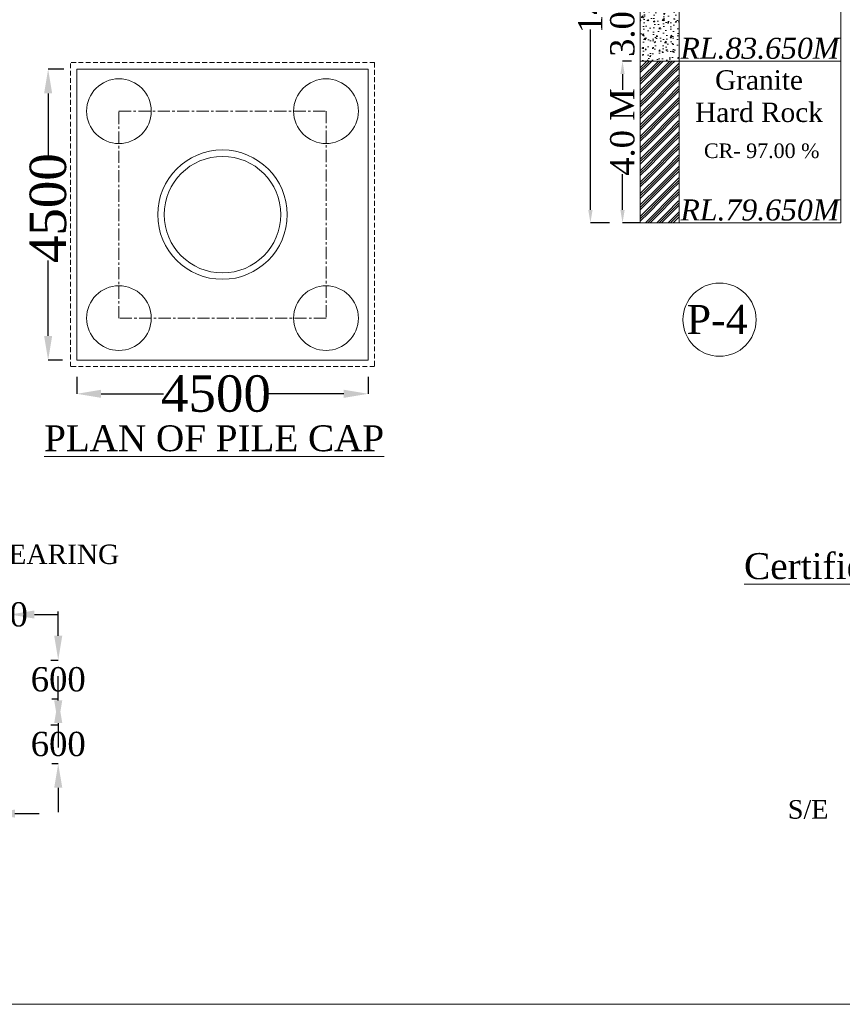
# Model space of a CAD drawing. Header units: millimetres. Extents: x 103078 to 28190236, y -3207472 to 320261.
# Tile 6 of 15: x 27996193 to 28047039, y -440868 to -379973. Entities that reach past the tile are written whole.
import ezdxf
from ezdxf import colors
from ezdxf.entities.mleader import LeaderData, LeaderLine
from ezdxf.math import Vec2, Vec3

# ---------------------------------------------------------------- set-up
doc = ezdxf.new("R2010")
doc.units = ezdxf.units.MM
doc.header["$LTSCALE"] = 60
doc.header["$MEASUREMENT"] = 0
doc.linetypes.add('CENTER', pattern=[2, 1.25, -0.25, 0.25, -0.25])
doc.linetypes.add('HIDDEN', pattern=[0.375, 0.25, -0.125])
doc.styles.add('PDF Arial Bold', font='times.ttf')
doc.styles.add('style1', font='txt.shx', dxfattribs={"height": 1})
doc.dimstyles.get("Standard").update_dxf_attribs({"dimtxt": 400, "dimasz": 215, "dimexe": 0.18, "dimexo": 0.0625, "dimgap": 0.09, "dimtad": 0, "dimtih": 1, "dimtoh": 1, "dimdec": 0, "dimzin": 4, "dimdsep": 46, "dimtxsty": 'Standard', "dimblk": 'OPEN90', "dimcen": 0, "dimadec": 0, "dimazin": 1, "dimtfac": 1, "dimtdec": 0, "dimtix": 1, "dimtofl": 0, "dimtmove": 0, "dimatfit": 3, "dimldrblk": 'OPEN30', "dimfxl": 1, "dimtolj": 1, "dimtzin": 0, "dimarcsym": 0})

# ---------------------------------------------------------------- blocks, each defined once
blk = doc.blocks.new('*D6220')
at = {"color": 0, "linetype": 'Continuous', "lineweight": -2, "ltscale": 2, "transparency": 16777216}
for p, q in [((27999726, -402071), (27999726, -403111)), ((28017726, -402071), (28017726, -403111)), ((28001226, -403111), (28005086, -403111)), ((28016226, -403111), (28011560, -403111))]:
    blk.add_line(p, q, dxfattribs=at)
at = {"color": 0, "linetype": 'Continuous', "lineweight": 9, "ltscale": 2, "transparency": 16777216}
for points in [[(28001226, -402861), (28001226, -403361), (27999726, -403111)], [(28016226, -402861), (28016226, -403361), (28017726, -403111)]]:
    blk.add_solid(points, dxfattribs=at)
at = {"layer": 'Defpoints', "color": 0, "linetype": 'Continuous', "lineweight": 9, "ltscale": 2, "transparency": 16777216}
for p in [(27999726, -402071), (28017726, -402071), (27999726, -403111)]:
    blk.add_point(p, dxfattribs=at)
at = {"color": 0, "linetype": 'Continuous', "lineweight": 9, "ltscale": 2, "transparency": 16777216, "insert": (28008323, -403111), "char_height": 1500, "attachment_point": 5, "style": 'PDF Arial Bold'}
blk.add_mtext('\\A1;{\\fTimes New Roman|b0|i0|c0|p18;\\H1.5x;4500}', dxfattribs=at)
blk = doc.blocks.new('*D6222')
at = {"color": 0, "linetype": 'Continuous', "lineweight": -2, "ltscale": 2, "transparency": 16777216}
for p, q in [((27998913, -383031), (27997951, -383031)), ((27997951, -384531), (27997951, -388391)), ((27997951, -399531), (27997951, -394865)), ((27998838, -401031), (27997951, -401031))]:
    blk.add_line(p, q, dxfattribs=at)
at = {"color": 0, "linetype": 'Continuous', "lineweight": 9, "ltscale": 2, "transparency": 16777216}
for points in [[(27997701, -384531), (27998201, -384531), (27997951, -383031)], [(27997701, -399531), (27998201, -399531), (27997951, -401031)]]:
    blk.add_solid(points, dxfattribs=at)
at = {"layer": 'Defpoints', "color": 0, "linetype": 'Continuous', "lineweight": 9, "ltscale": 2, "transparency": 16777216}
for p in [(27998913, -383031), (27997951, -401031), (27998838, -401031)]:
    blk.add_point(p, dxfattribs=at)
at = {"color": 0, "linetype": 'Continuous', "lineweight": 9, "ltscale": 2, "transparency": 16777216, "insert": (27997951, -391628), "char_height": 1500, "attachment_point": 5, "rotation": 90, "style": 'PDF Arial Bold'}
blk.add_mtext('\\A1;{\\H1.5x;4500}', dxfattribs=at)
blk = doc.blocks.new('*D6266')
at = {"color": 0, "linetype": 'Continuous', "lineweight": -2, "ltscale": 2, "transparency": 16777216}
for p, q in [((28033552, -362533), (28031471, -362533)), ((28031471, -363333), (28031471, -374486)), ((28031471, -391733), (28031471, -380579)), ((28032659, -392533), (28031471, -392533))]:
    blk.add_line(p, q, dxfattribs=at)
at = {"color": 0, "linetype": 'Continuous', "lineweight": 9, "ltscale": 2, "transparency": 16777216}
for points in [[(28031337, -363333), (28031604, -363333), (28031471, -362533)], [(28031337, -391733), (28031604, -391733), (28031471, -392533)]]:
    blk.add_solid(points, dxfattribs=at)
at = {"layer": 'Defpoints', "color": 0, "linetype": 'Continuous', "lineweight": 9, "ltscale": 2, "transparency": 16777216}
for p in [(28033552, -362533), (28031471, -392533), (28032659, -392533)]:
    blk.add_point(p, dxfattribs=at)
at = {"color": 0, "linetype": 'Continuous', "lineweight": 9, "ltscale": 2, "transparency": 16777216, "insert": (28031471, -377533), "char_height": 1500, "attachment_point": 5, "rotation": 90, "style": 'PDF Arial Bold'}
blk.add_mtext('\\A1;14.0 M', dxfattribs=at)
blk = doc.blocks.new('*D6268')
at = {"color": 0, "linetype": 'Continuous', "lineweight": -2, "ltscale": 2, "transparency": 16777216}
for p, q in [((28034003, -382533), (28033454, -382533)), ((28033454, -383333), (28033454, -384316)), ((28033454, -391733), (28033454, -389527)), ((28034552, -392533), (28033454, -392533))]:
    blk.add_line(p, q, dxfattribs=at)
at = {"color": 0, "linetype": 'Continuous', "lineweight": 9, "ltscale": 2, "transparency": 16777216}
for points in [[(28033321, -383333), (28033588, -383333), (28033454, -382533)], [(28033321, -391733), (28033588, -391733), (28033454, -392533)]]:
    blk.add_solid(points, dxfattribs=at)
at = {"layer": 'Defpoints', "color": 0, "linetype": 'Continuous', "lineweight": 9, "ltscale": 2, "transparency": 16777216}
for p in [(28034003, -382533), (28033454, -392533), (28034552, -392533)]:
    blk.add_point(p, dxfattribs=at)
at = {"color": 0, "linetype": 'Continuous', "lineweight": 9, "ltscale": 2, "transparency": 16777216, "insert": (28033454, -386922), "char_height": 1500, "attachment_point": 5, "rotation": 90, "style": 'PDF Arial Bold'}
blk.add_mtext('\\A1;4.0 M', dxfattribs=at)
blk = doc.blocks.new('*D6270')
at = {"color": 0, "linetype": 'Continuous', "lineweight": -2, "ltscale": 2, "transparency": 16777216}
for p, q in [((28033454, -375733), (28033454, -374933)), ((28034003, -376533), (28033454, -376533)), ((28034003, -382533), (28033454, -382533)), ((28033454, -383333), (28033454, -384133))]:
    blk.add_line(p, q, dxfattribs=at)
at = {"color": 0, "linetype": 'Continuous', "lineweight": 9, "ltscale": 2, "transparency": 16777216}
for points in [[(28033321, -375733), (28033588, -375733), (28033454, -376533)], [(28033321, -383333), (28033588, -383333), (28033454, -382533)]]:
    blk.add_solid(points, dxfattribs=at)
at = {"layer": 'Defpoints', "color": 0, "linetype": 'Continuous', "lineweight": 9, "ltscale": 2, "transparency": 16777216}
for p in [(28034003, -376533), (28033454, -382533), (28034003, -382533)]:
    blk.add_point(p, dxfattribs=at)
at = {"color": 0, "linetype": 'Continuous', "lineweight": 9, "ltscale": 2, "transparency": 16777216, "insert": (28033454, -379570), "char_height": 1500, "attachment_point": 5, "rotation": 90, "style": 'PDF Arial Bold'}
blk.add_mtext('\\A1;3.0 M', dxfattribs=at)
blk = doc.blocks.new('*D6293')
at = {"color": 0, "linetype": 'Continuous', "lineweight": -2, "ltscale": 2, "transparency": 16777216}
for p, q in [((27991199, -428595), (27991199, -429073)), ((27994399, -428595), (27994399, -429073)), ((27989699, -429073), (27988199, -429073)), ((27995899, -429073), (27997399, -429073))]:
    blk.add_line(p, q, dxfattribs=at)
at = {"color": 0, "linetype": 'Continuous', "lineweight": 9, "ltscale": 2, "transparency": 16777216}
for points in [[(27989699, -428823), (27989699, -429323), (27991199, -429073)], [(27995899, -428823), (27995899, -429323), (27994399, -429073)]]:
    blk.add_solid(points, dxfattribs=at)
at = {"layer": 'Defpoints', "color": 0, "linetype": 'Continuous', "lineweight": 9, "ltscale": 2, "transparency": 16777216}
for p in [(27991199, -428594), (27994399, -428594), (27994399, -429073)]:
    blk.add_point(p, dxfattribs=at)
at = {"color": 0, "linetype": 'Continuous', "lineweight": 9, "ltscale": 2, "transparency": 16777216, "insert": (27992799, -429073), "char_height": 1500, "attachment_point": 5, "style": 'PDF Arial Bold'}
blk.add_mtext('\\A1;800', dxfattribs=at)
blk = doc.blocks.new('*D6294')
at = {"color": 0, "linetype": 'Continuous', "lineweight": -2, "ltscale": 2, "transparency": 16777216}
for p, q in [((27998574, -422077), (27998574, -420577)), ((27998107, -423577), (27998574, -423577)), ((27998175, -425977), (27998574, -425977)), ((27998574, -427477), (27998574, -428977))]:
    blk.add_line(p, q, dxfattribs=at)
at = {"color": 0, "linetype": 'Continuous', "lineweight": 9, "ltscale": 2, "transparency": 16777216}
for points in [[(27998324, -422077), (27998824, -422077), (27998574, -423577)], [(27998324, -427477), (27998824, -427477), (27998574, -425977)]]:
    blk.add_solid(points, dxfattribs=at)
at = {"layer": 'Defpoints', "color": 0, "linetype": 'Continuous', "lineweight": 9, "ltscale": 2, "transparency": 16777216}
for p in [(27998107, -423577), (27998574, -423577), (27998175, -425977)]:
    blk.add_point(p, dxfattribs=at)
at = {"color": 0, "linetype": 'Continuous', "lineweight": 9, "ltscale": 2, "transparency": 16777216, "insert": (27998574, -424777), "char_height": 1500, "attachment_point": 5, "style": 'PDF Arial Bold'}
blk.add_mtext('\\A1;600', dxfattribs=at)
blk = doc.blocks.new('*D6295')
at = {"color": 0, "linetype": 'Continuous', "lineweight": -2, "ltscale": 2, "transparency": 16777216}
for p, q in [((27998574, -418077), (27998574, -416577)), ((27998107, -419577), (27998574, -419577)), ((27998175, -421977), (27998574, -421977)), ((27998574, -423477), (27998574, -424977))]:
    blk.add_line(p, q, dxfattribs=at)
at = {"color": 0, "linetype": 'Continuous', "lineweight": 9, "ltscale": 2, "transparency": 16777216}
for points in [[(27998324, -418077), (27998824, -418077), (27998574, -419577)], [(27998324, -423477), (27998824, -423477), (27998574, -421977)]]:
    blk.add_solid(points, dxfattribs=at)
at = {"layer": 'Defpoints', "color": 0, "linetype": 'Continuous', "lineweight": 9, "ltscale": 2, "transparency": 16777216}
for p in [(27998107, -419577), (27998574, -419577), (27998175, -421977)]:
    blk.add_point(p, dxfattribs=at)
at = {"color": 0, "linetype": 'Continuous', "lineweight": 9, "ltscale": 2, "transparency": 16777216, "insert": (27998574, -420777), "char_height": 1500, "attachment_point": 5, "style": 'PDF Arial Bold'}
blk.add_mtext('\\A1;600', dxfattribs=at)
blk = doc.blocks.new('*D6296')
at = {"color": 0, "linetype": 'Continuous', "lineweight": -2, "ltscale": 2, "transparency": 16777216}
for p, q in [((27992899, -416762), (27991399, -416762)), ((27994399, -417160), (27994399, -416762)), ((27995599, -417160), (27995599, -416762)), ((27997099, -416762), (27998599, -416762))]:
    blk.add_line(p, q, dxfattribs=at)
at = {"color": 0, "linetype": 'Continuous', "lineweight": 9, "ltscale": 2, "transparency": 16777216}
for points in [[(27992899, -416512), (27992899, -417012), (27994399, -416762)], [(27997099, -416512), (27997099, -417012), (27995599, -416762)]]:
    blk.add_solid(points, dxfattribs=at)
at = {"layer": 'Defpoints', "color": 0, "linetype": 'Continuous', "lineweight": 9, "ltscale": 2, "transparency": 16777216}
for p in [(27995599, -416762), (27994399, -417160), (27995599, -417160)]:
    blk.add_point(p, dxfattribs=at)
at = {"color": 0, "linetype": 'Continuous', "lineweight": 9, "ltscale": 2, "transparency": 16777216, "insert": (27994999, -416762), "char_height": 1500, "attachment_point": 5, "style": 'PDF Arial Bold'}
blk.add_mtext('\\A1;300', dxfattribs=at)

msp = doc.modelspace()

# ---------------------------------------------------------------- hatches: boundary and pattern name
at = {"linetype": 'Continuous', "lineweight": 9, "ltscale": 2}
h = msp.add_hatch(dxfattribs=at)
h.set_pattern_fill('AR-CONC', scale=120)
h.set_pattern_definition([(50, (9462913.74, 1703899.9), (860.71222, -75.302562), [90, -990]), (355, (9462913.7, 1703899.9), (-166.5016, 902.63056), [72, -792]), (100.4514445, (9462985.5, 1703893.6), (694.210616, 827.32799), [76.48823, -841.370534]), (46.1842, (9462913.7, 1704139.9), (1280.689597, -198.623137), [135, -1485]), (96.6356355, (9463020.5, 1704123.3), (1121.594335, 1168.94232), [114.73241, -1262.05651]), (351.184164, (9462913.7, 1704139.9), (1121.59433, 1168.94232), [108, -1188]), (21, (9463033.74, 1704079.9), (716.288463, -483.14267), [90, -990]), (326, (9463033.7, 1704079.9), (291.9784, 870.180054), [72, -792]), (71.4514447, (9463093.4, 1704039.6), (1008.266852, 387.037383), [76.48823, -841.370534]), (37.5, (9462913.74, 1703899.9), (14.5918264, 399.4726246), [0, -782.4, 0, -804, 0, -795]), (7.5, (9462913.74, 1703899.9), (315.683445, 473.294054), [0, -458.4, 0, -764.4, 0, -303]), (327.5, (9462646.14, 1703899.9), (640.5869234, -27.065846), [0, -300, 0, -936, 0, -1242]), (317.5, (9462526.14, 1703899.9), (699.823403, 120.125979), [0, -390, 0, -621.6, 0, -882])])
h.paths.add_polyline_path([(28036952.3, -376532.5), (28034552.3, -376532.5), (28034552.3, -382532.5), (28036952.3, -382532.5)])
h = msp.add_hatch(dxfattribs=at)
h.set_pattern_fill('GOST_GROUND', scale=50)
h.set_pattern_definition([(45, (4195379.07, 250139), (707.106781, 0), [1000]), (45, (4195529.07, 250139), (707.106781, 0), [1000]), (45, (4195679.07, 250139), (707.106781, 0), [1000])])
h.paths.add_polyline_path([(28036952.3, -382532.5), (28034552.3, -382532.5), (28034552.3, -392532.5), (28036952.3, -392532.5)])

# ---------------------------------------------------------------- linework, layer by layer
at = {"color": 7, "linetype": 'Continuous', "lineweight": 9, "ltscale": 2}
for p, q in [((28034552.3, -362532.5), (28034552.3, -392532.5)), ((28036952.3, -362532.5), (28036952.3, -392532.5)), ((28046952.3, -362532.5), (28046952.3, -392532.5)), ((27999725.8, -401030.5), (27999725.8, -383030.5)), ((28017725.8, -383030.5), (28017725.8, -401030.5)), ((28046952.3, -382532.5), (28034552.3, -382532.5)), ((28046952.3, -392532.5), (28034552.3, -392532.5))]:
    msp.add_line(p, q, dxfattribs=at)
at = {"color": 7, "linetype": 'HIDDEN', "lineweight": 9, "ltscale": 20}
for p, q in [((28018125.8, -382630.5), (27999325.8, -382630.5)), ((27999325.8, -401430.5), (27999325.8, -382630.5)), ((28018125.8, -382630.5), (28018125.8, -401430.5)), ((28018125.8, -401430.5), (27999325.8, -401430.5))]:
    msp.add_line(p, q, dxfattribs=at)
at = {"linetype": 'Continuous', "lineweight": 9}
for p, q in [((28017725.8, -383030.5), (27999725.8, -383030.5)), ((28017725.8, -401030.5), (27999725.8, -401030.5))]:
    msp.add_line(p, q, dxfattribs=at)
at = {"color": 7, "linetype": 'CENTER', "lineweight": 9, "ltscale": 10}
for p, q in [((28002325.8, -385630.5), (28015125.8, -385630.5)), ((28002325.8, -398430.5), (28002325.8, -385630.5)), ((28015125.8, -385630.5), (28015125.8, -398430.5)), ((28015125.8, -398430.5), (28002325.8, -398430.5))]:
    msp.add_line(p, q, dxfattribs=at)
at = {"color": 7, "linetype": 'Continuous', "lineweight": 9, "ltscale": 2}
msp.add_lwpolyline([(28190236.3, -440868.5), (27853119.3, -440868.5), (27853119.3, -200975.5), (28190236.3, -200975.5)], close=True, dxfattribs=at)
for centre, radius in [((28002325.8, -385630.5), 2000), ((28015125.8, -385630.5), 2000), ((28008725.8, -392030.5), 4000), ((28008725.8, -392030.5), 3603.8), ((28039451.6, -398527), 2263.5), ((28002325.8, -398430.5), 2000), ((28015125.8, -398430.5), 2000)]:
    msp.add_circle(centre, radius, dxfattribs=at)

# ---------------------------------------------------------------- texts
at = {"color": 7, "linetype": 'Continuous', "lineweight": 9, "ltscale": 2, "char_height": 1300, "width": 6956.071, "attachment_point": 3, "style": 'PDF Arial Bold'}
for s, insert in [('{\\fTimes New Roman|b0|i1|c0|p18;RL.83.650M}', (28046851.5, -381090.7)), ('{\\fTimes New Roman|b0|i1|c0|p18;RL.79.650M}', (28046851.5, -391090.7))]:
    msp.add_mtext(s, dxfattribs=dict(at, insert=insert))
at = {"color": 7, "linetype": 'Continuous', "lineweight": 9, "ltscale": 2, "attachment_point": 1, "style": 'PDF Arial Bold'}
for s, width, gutter_width, heights, insert, char_height in [('\\pxqc,t5;Granite Hard Rock', 8487.714, 1.2, [0], (28037646.4, -383102.2), 1200), ('\\pxqc,t5;CR- 97.00 %', 8577.012, 1, [936.3], (28037769.3, -387629.5), 900)]:
    msp.add_mtext_dynamic_manual_height_columns(s, width=width, gutter_width=gutter_width, heights=heights, dxfattribs=dict(at, insert=insert, char_height=char_height))
at = {"color": 7, "linetype": 'Continuous', "lineweight": 9, "ltscale": 2, "insert": (28041190.5, -397615.5), "char_height": 1800, "attachment_point": 3, "style": 'PDF Arial Bold'}
msp.add_mtext('P-4', dxfattribs=at)
at = {"linetype": 'Continuous', "lineweight": 9, "attachment_point": 1}
for s, insert, char_height, width in [('{\\fTimes New Roman|b0|i0|c0|p18;\\LPLAN OF PILE CAP}', (27997701.8, -405059.9), 1600, 31874.716), ('\\pxqc;{\\fTimes New Roman|b0|i0|c0|p18;\\LCertified that the boring details  shown are correct.}', (28035388.5, -412962.2), 1608.727, 60608.795)]:
    msp.add_mtext(s, dxfattribs=dict(at, insert=insert, char_height=char_height, width=width))
at = {"linetype": 'Continuous', "lineweight": 9, "insert": (28043673.9, -428238.7, 1163.6), "char_height": 1270.803, "attachment_point": 1, "style": 'style1'}
msp.add_mtext('{\\fTimes New Roman|b0|i0|c0|p18;\\H0.90422x;S/E \\H1.10592x;                      }', dxfattribs=at)

# ---------------------------------------------------------------- dimensions: what is measured, and where the dimension line sits
at = {"color": 7, "linetype": 'Continuous', "lineweight": 9, "ltscale": 2}
dim = msp.add_linear_dim(base=(28031470.7, -392532.5), p1=(28033551.7, -362532.5), p2=(28032659, -392532.5), angle=90, text='14.0 M', dimstyle='Standard', override={"dimtxt": 1500, "dimasz": 800, "dimtxsty": 'PDF Arial Bold', "dimfxl": 300}, dxfattribs=at)
dim.commit()
dim.dimension.update_dxf_attribs({"geometry": '*D6266', "text_midpoint": (28031470.7, -377532.5), "text_rotation": 90})
for base, p1, p2, angle, text, override, picture, middle in [((28033454.3, -382532.5), (28034003.2, -376532.5), (28034003.2, -382532.5), 90, '3.0 M', {"dimtxt": 1500, "dimasz": 800, "dimtxsty": 'PDF Arial Bold', "dimfxl": 300}, '*D6270', (28033454.3, -379569.5)), ((27997951.3, -401030.5), (27998913.4, -383030.5), (27998838.3, -401030.5), 270, '{\\H1.5x;4500}', {"dimtxt": 1500, "dimasz": 1500, "dimtxsty": 'PDF Arial Bold', "dimfxl": 300}, '*D6222', (27997951.3, -391627.9)), ((28033454.3, -392532.5), (28034003.2, -382532.5), (28034552.3, -392532.5), 90, '4.0 M', {"dimtxt": 1500, "dimasz": 800, "dimtxsty": 'PDF Arial Bold', "dimfxl": 300}, '*D6268', (28033454.3, -386921.5))]:
    dim = msp.add_linear_dim(base=base, p1=p1, p2=p2, angle=angle, text=text, dimstyle='Standard', override=override, dxfattribs=at)
    dim.commit()
    dim.dimension.update_dxf_attribs({"geometry": picture, "text_midpoint": middle, "dimtype": 160, "text_rotation": 90})
for base, p1, p2, text, picture, middle in [((27999725.8, -403110.9), (28017725.8, -402070.9), (27999725.8, -402070.9), '{\\fTimes New Roman|b0|i0|c0|p18;\\H1.5x;4500}', '*D6220', (28008323.2, -403110.9)), ((27995599.3, -416761.7), (27994399.3, -417160.4), (27995599.3, -417160.4), '300', '*D6296', (27994999.3, -416761.7)), ((27994399.3, -429072.7), (27991199.3, -428594.5), (27994399.3, -428594.5), '800', '*D6293', (27992799.3, -429072.7))]:
    dim = msp.add_linear_dim(base=base, p1=p1, p2=p2, text=text, dimstyle='Standard', override={"dimtxt": 1500, "dimasz": 1500, "dimtxsty": 'PDF Arial Bold', "dimfxl": 300}, dxfattribs=at)
    dim.commit()
    dim.dimension.update_dxf_attribs({"geometry": picture, "text_midpoint": middle, "dimtype": 160})
for base, p1, p2, picture, middle in [((27998574, -419577), (27998174.8, -421977), (27998107, -419577), '*D6295', (27998574, -420777)), ((27998574, -423577), (27998174.8, -425977), (27998107, -423577), '*D6294', (27998574, -424777))]:
    dim = msp.add_linear_dim(base=base, p1=p1, p2=p2, angle=90, text='600', dimstyle='Standard', override={"dimtxt": 1500, "dimasz": 1500, "dimtxsty": 'PDF Arial Bold', "dimfxl": 300}, dxfattribs=at)
    dim.commit()
    dim.dimension.update_dxf_attribs({"geometry": picture, "text_midpoint": middle, "dimtype": 160})

# ---------------------------------------------------------------- leaders
ml = msp.add_multileader_mtext('Standard', dxfattribs=at)
ml.set_content('{\\fTimes New Roman|b0|i0|c0|p18;\\C256;NEOPRENE ELASTOMERIC BEARING\\P 500 X 350 X 80 }', color=7, style='PDF Arial Bold')
ml.set_leader_properties()
ml.build(insert=Vec2(0, 0))
ml.multileader.update_dxf_attribs({"text_right_attachment_type": 6, "dogleg_length": 4368.7, "arrow_head_size": 1000})
ctx = ml.context
ctx.base_point, ctx.char_height, ctx.arrow_head_size, ctx.landing_gap_size, ctx.plane_origin = Vec3(27971592.8, -413047.1), 1200, 1000, 0.09, Vec3(27971046.3, -422043)
ctx.right_attachment, ctx.text_align_type = 6, 1
notes = []
notes.append((ctx, [(0, (1, 1, 0), (27971592.8, -413047.1), (1, 0), 0.000000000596, [(0, [(27970399.3, -420077)], 0, [])])]))
ctx.mtext.insert, ctx.mtext.alignment, ctx.mtext.flow_direction = Vec3(27986788.9, -412436.7), 2, 5
for ctx, leaders in notes:
    for number, flags, end, landing, length, lines in leaders:
        leader = LeaderData()
        leader.index, (leader.has_last_leader_line, leader.has_dogleg_vector, leader.attachment_direction) = number, flags
        leader.last_leader_point, leader.dogleg_vector, leader.dogleg_length = Vec3(end), Vec3(landing), length
        for number, points, colour, breaks in lines:
            line = LeaderLine()
            line.index, line.vertices, line.color, line.breaks = number, Vec3.list(points), colors.encode_raw_color(colour), breaks
            leader.lines.append(line)
        ctx.leaders.append(leader)

doc.saveas('drawing.dxf')
